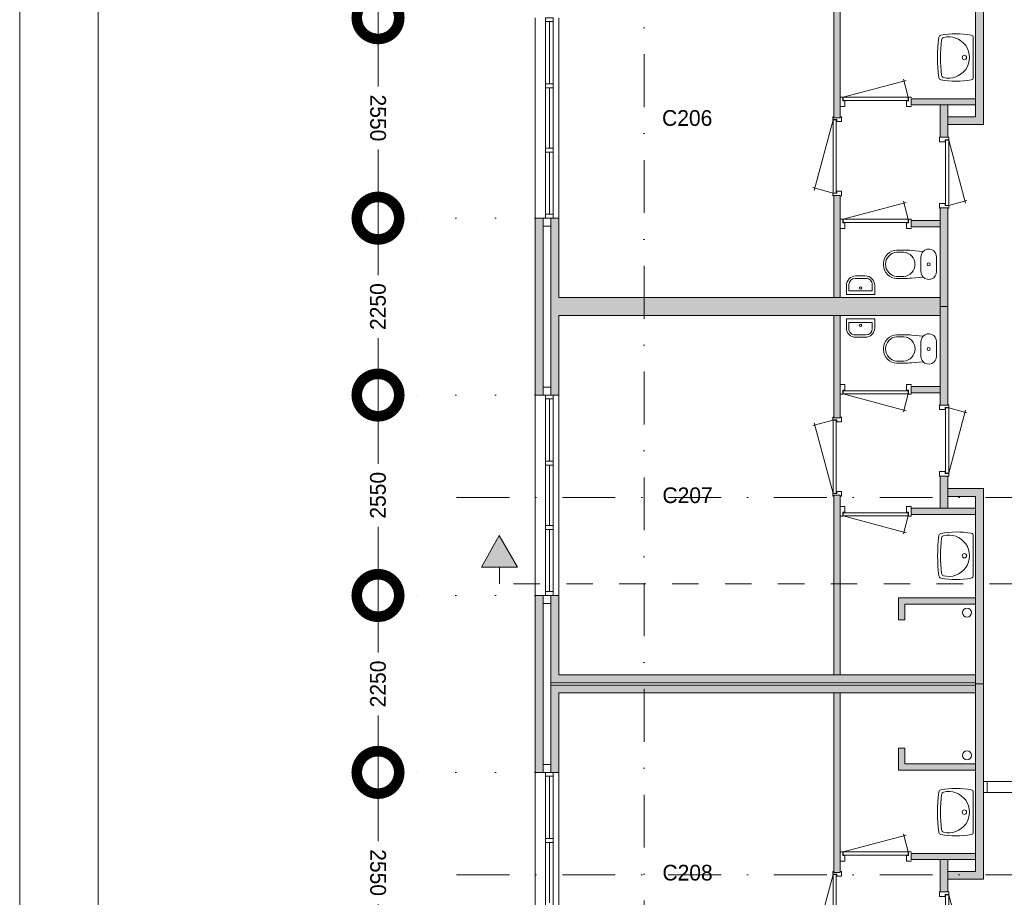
# Model space of a CAD drawing. Header units: millimetres. Extents: x -8493 to 75607, y -19302 to 56340.
# Tile 19 of 40: x -8493 to 4031, y 31609 to 42773. Entities that reach past the tile are written whole.
import ezdxf
from ezdxf.enums import TextEntityAlignment as Align

# ---------------------------------------------------------------- set-up
doc = ezdxf.new("R2010")
doc.units = ezdxf.units.MM
doc.header["$PDMODE"] = 3
doc.header["$PDSIZE"] = 1
for name, pattern in [('DGN1', [504.6, 0, -504.6]), ('DGN2', [672.8, 336.4, -336.4]), ('DGN4', [1345.6, 672.8, -336.4, 0, -336.4])]:
    doc.linetypes.add(name, pattern=pattern)
for name, color, linetype in [('1', 7, 'Continuous'), ('12', 7, 'Continuous'), ('16', 7, 'Continuous'), ('17', 7, 'Continuous'), ('30', 7, 'Continuous'), ('31', 7, 'Continuous'), ('32', 7, 'Continuous'), ('33', 7, 'Continuous'), ('40', 7, 'Continuous'), ('48', 7, 'Continuous'), ('56', 7, 'Continuous'), ('58', 7, 'Continuous'), ('62', 7, 'Continuous')]:
    doc.layers.add(name, color=color, linetype=linetype)
doc.styles.add('dgn003', font='dgn003.shx')
doc.styles.get("Standard").update_dxf_attribs({"font": 'arial.ttf'})
doc.dimstyles.get("Standard").update_dxf_attribs({"dimtxt": 0.18, "dimasz": 0.18, "dimexe": 0.18, "dimexo": 0.0625, "dimgap": 0.09, "dimtad": 0, "dimtih": 1, "dimtoh": 1, "dimdec": 4, "dimzin": 0, "dimdsep": 46, "dimtxsty": 'Standard', "dimcen": 0.09, "dimadec": 0, "dimazin": 0, "dimtfac": 1, "dimtdec": 4, "dimtofl": 0, "dimtmove": 0, "dimatfit": 3, "dimfxl": 1, "dimtolj": 1, "dimtzin": 0, "dimarcsym": 0})

# ---------------------------------------------------------------- blocks, each defined once
blk = doc.blocks.new('830R10166')
at = {"layer": '33', "color": 1, "linetype": 'Continuous', "lineweight": 0}
for p, q in [((108, 868), (322.82, 66.28)), ((108, 38), (336.87, 99.32))]:
    blk.add_line(p, q, dxfattribs=at)
at = {"layer": '33', "color": 92, "linetype": 'Continuous', "lineweight": 13, "true_color": 0x00e100, "flags": 128}
for points in [[(100, 906), (111, 906), (111, 871), (61, 871), (61, 846), (-11, 846), (-11, 906), (0, 906)], [(100, 0), (111, 0), (111, 35), (61, 35), (61, 60), (-11, 60), (-11, 0), (0, 0)]]:
    blk.add_lwpolyline(points, dxfattribs=at)
at = {"layer": '33', "color": 2, "linetype": 'Continuous', "lineweight": 13, "true_color": 0xf0f000, "flags": 128}
blk.add_lwpolyline([(108, 868), (108, 38), (68, 38), (68, 868), (108, 868)], dxfattribs=at)
blk = doc.blocks.new('930L0956')
at = {"layer": '33', "color": 1, "linetype": 'Continuous', "lineweight": 0}
for p, q in [((-98, -38), (-338.7, -936.31)), ((-98, -968), (-353.44, -899.56))]:
    blk.add_line(p, q, dxfattribs=at)
at = {"layer": '33', "color": 92, "linetype": 'Continuous', "lineweight": 13, "true_color": 0x00e100, "flags": 128}
for points in [[(-90, 0), (-101, 0), (-101, -35), (-51, -35), (-51, -60), (11, -60), (11, 0), (0, 0)], [(-90, -1006), (-101, -1006), (-101, -971), (-51, -971), (-51, -946), (11, -946), (11, -1006), (0, -1006)]]:
    blk.add_lwpolyline(points, dxfattribs=at)
at = {"layer": '33', "color": 2, "linetype": 'Continuous', "lineweight": 13, "true_color": 0xf0f000, "flags": 128}
blk.add_lwpolyline([(-98, -968), (-98, -38), (-58, -38), (-58, -968), (-98, -968)], dxfattribs=at)
blk = doc.blocks.new('WT0155')
at = {"layer": '40', "color": 7, "linetype": 'Continuous', "lineweight": 0}
blk.add_line((-20, 253), (-20, -253), dxfattribs=at)
blk.add_circle((-133, 0), 28.1, dxfattribs=at)
for centre, radius, start, end in [((1669, 0), 2144, 173.1425, 186.8575), ((-426, 252), 33, 100.3455, 173.1425), ((-236, -766), 1068, 79.7983, 100.5514), ((-392, 222), 33, 105.1333, 173.9582), ((-332, 0), 263, 254.8667, 105.1333), ((-53, 253), 33, 0, 79.9973), ((1707, 0), 2144, 173.9582, 186.0418), ((-392, -222), 33, 186.0418, 254.8667), ((-426, -252), 33, 186.8575, 259.6545), ((-236, 766), 1068, 259.4486, 280.2017), ((-53, -253), 33, 280.0027, 0)]:
    blk.add_arc(centre, radius, start, end, dxfattribs=at)
blk = doc.blocks.new('830R10168')
at = {"layer": '33', "color": 1, "linetype": 'Continuous', "lineweight": 0}
for p, q in [((-868, 108), (-66.28, 322.82)), ((-38, 108), (-99.32, 336.87))]:
    blk.add_line(p, q, dxfattribs=at)
at = {"layer": '33', "color": 92, "linetype": 'Continuous', "lineweight": 13, "true_color": 0x00e100, "flags": 128}
for points in [[(-906, 100), (-906, 111), (-871, 111), (-871, 61), (-846, 61), (-846, -11), (-906, -11), (-906, 0)], [(0, 100), (0, 111), (-35, 111), (-35, 61), (-60, 61), (-60, -11), (0, -11), (0, 0)]]:
    blk.add_lwpolyline(points, dxfattribs=at)
at = {"layer": '33', "color": 2, "linetype": 'Continuous', "lineweight": 13, "true_color": 0xf0f000, "flags": 128}
blk.add_lwpolyline([(-868, 108), (-38, 108), (-38, 68), (-868, 68), (-868, 108)], dxfattribs=at)
blk = doc.blocks.new('830R10169')
at = {"layer": '33', "color": 1, "linetype": 'Continuous', "lineweight": 0}
for p, q in [((108, -38), (336.87, -99.32)), ((108, -868), (322.82, -66.28))]:
    blk.add_line(p, q, dxfattribs=at)
at = {"layer": '33', "color": 92, "linetype": 'Continuous', "lineweight": 13, "true_color": 0x00e100, "flags": 128}
for points in [[(100, 0), (111, 0), (111, -35), (61, -35), (61, -60), (-11, -60), (-11, 0), (0, 0)], [(100, -906), (111, -906), (111, -871), (61, -871), (61, -846), (-11, -846), (-11, -906), (0, -906)]]:
    blk.add_lwpolyline(points, dxfattribs=at)
at = {"layer": '33', "color": 2, "linetype": 'Continuous', "lineweight": 13, "true_color": 0xf0f000, "flags": 128}
blk.add_lwpolyline([(108, -868), (108, -38), (68, -38), (68, -868), (108, -868)], dxfattribs=at)
blk = doc.blocks.new('CLOS0256')
at = {"layer": '40', "color": 7, "linetype": 'Continuous', "lineweight": 0}
for p, q in [((-528, 155), (-436, 155)), ((-670, -1), (-670, 1)), ((-220, -92), (-220, 92)), ((-528, -155), (-436, -155))]:
    blk.add_line(p, q, dxfattribs=at)
at = {"layer": '40', "color": 7, "linetype": 'Continuous', "lineweight": 0, "flags": 128}
for points in [[(-338, -176), (-192, -162), (-192, -162, 0.674333), (-20, -92), (-20, -92), (-20, 92), (-20, 92, 0.674333), (-192, 162), (-192, 162), (-338, 176), (-338, 176, 0.023285), (-431, 180), (-431, 180), (-525, 180), (-525, 180, 0.414214), (-695, 10), (-695, 10), (-695, -10), (-695, -10, 0.414214), (-525, -180), (-525, -180), (-431, -180), (-431, -180, 0.023285), (-338, -176)], [(-220, 92, -0.194504), (-192, 162)], [(-192, -162, -0.194504), (-220, -92)]]:
    blk.add_lwpolyline(points, format="xyb", dxfattribs=at)
at = {"layer": '40', "color": 7, "linetype": 'Continuous', "lineweight": 0}
blk.add_circle((-120, 0), 20, dxfattribs=at)
for centre, start, end in [((-514, 0), 94.9259, 265.0741), ((-450, 0), 274.9263, 85.0736)]:
    blk.add_arc(centre, 156, start, end, dxfattribs=at)
blk = doc.blocks.new('FT0156')
at = {"layer": '40', "color": 7, "linetype": 'Continuous', "lineweight": 0}
for p, q in [((180, -20), (-180, -20)), ((149, -65), (-149, -65)), ((-149, -65), (-149, -144)), ((180, -135), (180, -20))]:
    blk.add_line(p, q, dxfattribs=at)
at = {"layer": '40', "color": 7, "linetype": 'Continuous', "lineweight": 0, "flags": 128}
for points in [[(-180, -20), (-180, -135)], [(149, -144), (149, -65)], [(-69, -224), (69, -224)], [(-60, -255), (60, -255)]]:
    blk.add_lwpolyline(points, dxfattribs=at)
for points in [[(-60, -255, -0.414214), (-180, -135)], [(-69, -224, -0.414214), (-149, -144)]]:
    blk.add_lwpolyline(points, format="xyb", dxfattribs=at)
at = {"layer": '40', "color": 7, "linetype": 'Continuous', "lineweight": 0}
blk.add_circle((-1, -101), 15.1, dxfattribs=at)
for centre, radius in [((60, -135), 120), ((69, -144), 80)]:
    blk.add_arc(centre, radius, 270, 0, dxfattribs=at)
blk = doc.blocks.new('830R10170')
at = {"layer": '33', "color": 1, "linetype": 'Continuous', "lineweight": 0}
for p, q in [((-868, -108), (-66.28, -322.82)), ((-38, -108), (-99.32, -336.87))]:
    blk.add_line(p, q, dxfattribs=at)
at = {"layer": '33', "color": 92, "linetype": 'Continuous', "lineweight": 13, "true_color": 0x00e100, "flags": 128}
for points in [[(-906, -100), (-906, -111), (-871, -111), (-871, -61), (-846, -61), (-846, 11), (-906, 11), (-906, 0)], [(0, -100), (0, -111), (-35, -111), (-35, -61), (-60, -61), (-60, 11), (0, 11), (0, 0)]]:
    blk.add_lwpolyline(points, dxfattribs=at)
at = {"layer": '33', "color": 2, "linetype": 'Continuous', "lineweight": 13, "true_color": 0xf0f000, "flags": 128}
blk.add_lwpolyline([(-868, -108), (-38, -108), (-38, -68), (-868, -68), (-868, -108)], dxfattribs=at)
blk = doc.blocks.new('930L0957')
at = {"layer": '33', "color": 1, "linetype": 'Continuous', "lineweight": 0}
for p, q in [((-98, 968), (-353.44, 899.56)), ((-98, 38), (-338.7, 936.31))]:
    blk.add_line(p, q, dxfattribs=at)
at = {"layer": '33', "color": 92, "linetype": 'Continuous', "lineweight": 13, "true_color": 0x00e100, "flags": 128}
for points in [[(-90, 1006), (-101, 1006), (-101, 971), (-51, 971), (-51, 946), (11, 946), (11, 1006), (0, 1006)], [(-90, 0), (-101, 0), (-101, 35), (-51, 35), (-51, 60), (11, 60), (11, 0), (0, 0)]]:
    blk.add_lwpolyline(points, dxfattribs=at)
at = {"layer": '33', "color": 2, "linetype": 'Continuous', "lineweight": 13, "true_color": 0xf0f000, "flags": 128}
blk.add_lwpolyline([(-98, 968), (-98, 38), (-58, 38), (-58, 968), (-98, 968)], dxfattribs=at)
blk = doc.blocks.new('WT0156')
at = {"layer": '40', "color": 7, "linetype": 'Continuous', "lineweight": 0}
blk.add_line((-20, -253), (-20, 253), dxfattribs=at)
at = {"layer": '40', "color": 7, "linetype": 'Continuous', "lineweight": 0, "flags": 128}
for points in [[(-459, -256, -0.059915), (-459, 256)], [(-459, 256, -0.328769), (-432, 284)], [(-432, 284, -0.090801), (-47, 286)], [(-425, 226, -0.309671), (-401, 254)], [(-401, 254, -1.30637), (-401, -254)], [(-47, 286, -0.363957), (-20, 253)], [(-425, -226, -0.052773), (-425, 226)], [(-401, -254, -0.309671), (-425, -226)], [(-432, -284, -0.328769), (-459, -256)], [(-47, -286, -0.090801), (-432, -284)], [(-20, -253, -0.363957), (-47, -286)]]:
    blk.add_lwpolyline(points, format="xyb", dxfattribs=at)
at = {"layer": '40', "color": 7, "linetype": 'Continuous', "lineweight": 0}
blk.add_circle((-133, 0), 28.1, dxfattribs=at)
blk = doc.blocks.new('830R10171')
at = {"layer": '33', "color": 1, "linetype": 'Continuous', "lineweight": 0}
for p, q in [((-868, -108), (-66.28, -322.82)), ((-38, -108), (-99.32, -336.87))]:
    blk.add_line(p, q, dxfattribs=at)
at = {"layer": '33', "color": 92, "linetype": 'Continuous', "lineweight": 13, "true_color": 0x00e100, "flags": 128}
for points in [[(-906, -100), (-906, -111), (-871, -111), (-871, -61), (-846, -61), (-846, 11), (-906, 11), (-906, 0)], [(0, -100), (0, -111), (-35, -111), (-35, -61), (-60, -61), (-60, 11), (0, 11), (0, 0)]]:
    blk.add_lwpolyline(points, dxfattribs=at)
at = {"layer": '33', "color": 2, "linetype": 'Continuous', "lineweight": 13, "true_color": 0xf0f000, "flags": 128}
blk.add_lwpolyline([(-868, -108), (-38, -108), (-38, -68), (-868, -68), (-868, -108)], dxfattribs=at)
blk = doc.blocks.new('830R10172')
at = {"layer": '33', "color": 1, "linetype": 'Continuous', "lineweight": 0}
for p, q in [((108, 868), (322.82, 66.28)), ((108, 38), (336.87, 99.32))]:
    blk.add_line(p, q, dxfattribs=at)
at = {"layer": '33', "color": 92, "linetype": 'Continuous', "lineweight": 13, "true_color": 0x00e100, "flags": 128}
for points in [[(100, 906), (111, 906), (111, 871), (61, 871), (61, 846), (-11, 846), (-11, 906), (0, 906)], [(100, 0), (111, 0), (111, 35), (61, 35), (61, 60), (-11, 60), (-11, 0), (0, 0)]]:
    blk.add_lwpolyline(points, dxfattribs=at)
at = {"layer": '33', "color": 2, "linetype": 'Continuous', "lineweight": 13, "true_color": 0xf0f000, "flags": 128}
blk.add_lwpolyline([(108, 868), (108, 38), (68, 38), (68, 868), (108, 868)], dxfattribs=at)
blk = doc.blocks.new('CLOS0257')
at = {"layer": '40', "color": 7, "linetype": 'Continuous', "lineweight": 0}
for p, q in [((-528, 155), (-436, 155)), ((-670, 1), (-670, -1)), ((-220, 92), (-220, -93)), ((-528, -155), (-436, -155))]:
    blk.add_line(p, q, dxfattribs=at)
at = {"layer": '40', "color": 7, "linetype": 'Continuous', "lineweight": 0, "flags": 128}
for points in [[(-338, 176), (-192, 162), (-192, 162, -0.674333), (-20, 92), (-20, 92), (-20, -93), (-20, -93, -0.674333), (-192, -162), (-192, -162), (-338, -176), (-338, -176, -0.023285), (-431, -180), (-431, -180), (-525, -180), (-525, -180, -0.414214), (-695, -10), (-695, -10), (-695, 10), (-695, 10, -0.414214), (-525, 180), (-525, 180), (-431, 180), (-431, 180, -0.023285), (-338, 176)], [(-528, -155, -0.917521), (-528, 155)], [(-437, 155, -0.917514), (-437, -155)]]:
    blk.add_lwpolyline(points, format="xyb", dxfattribs=at)
at = {"layer": '40', "color": 7, "linetype": 'Continuous', "lineweight": 0}
blk.add_circle((-120, 0), 20, dxfattribs=at)
for centre, start, end in [((-120, 92), 135.9727, 180), ((-120, -93), 180, 224.0273)]:
    blk.add_arc(centre, 100, start, end, dxfattribs=at)
blk = doc.blocks.new('FT0157')
at = {"layer": '40', "color": 7, "linetype": 'Continuous', "lineweight": 0}
for p, q in [((-149, 65), (-149, 144)), ((180, 135), (180, 20)), ((180, 20), (-180, 20)), ((149, 65), (-149, 65))]:
    blk.add_line(p, q, dxfattribs=at)
at = {"layer": '40', "color": 7, "linetype": 'Continuous', "lineweight": 0, "flags": 128}
for points in [[(-60, 255), (60, 255)], [(-180, 20), (-180, 135)], [(-69, 224), (69, 224)], [(149, 144), (149, 65)]]:
    blk.add_lwpolyline(points, dxfattribs=at)
for points in [[(60, 255, -0.414214), (180, 135)], [(69, 224, -0.414214), (149, 144)]]:
    blk.add_lwpolyline(points, format="xyb", dxfattribs=at)
at = {"layer": '40', "color": 7, "linetype": 'Continuous', "lineweight": 0}
blk.add_circle((-1, 101), 15.1, dxfattribs=at)
for centre, radius in [((-60, 135), 120), ((-69, 144), 80)]:
    blk.add_arc(centre, radius, 90, 180, dxfattribs=at)
blk = doc.blocks.new('830R10173')
at = {"layer": '33', "color": 1, "linetype": 'Continuous', "lineweight": 0}
for p, q in [((-868, 108), (-66.28, 322.82)), ((-38, 108), (-99.32, 336.87))]:
    blk.add_line(p, q, dxfattribs=at)
at = {"layer": '33', "color": 92, "linetype": 'Continuous', "lineweight": 13, "true_color": 0x00e100, "flags": 128}
for points in [[(-906, 100), (-906, 111), (-871, 111), (-871, 61), (-846, 61), (-846, -11), (-906, -11), (-906, 0)], [(0, 100), (0, 111), (-35, 111), (-35, 61), (-60, 61), (-60, -11), (0, -11), (0, 0)]]:
    blk.add_lwpolyline(points, dxfattribs=at)
at = {"layer": '33', "color": 2, "linetype": 'Continuous', "lineweight": 13, "true_color": 0xf0f000, "flags": 128}
blk.add_lwpolyline([(-868, 108), (-38, 108), (-38, 68), (-868, 68), (-868, 108)], dxfattribs=at)
blk = doc.blocks.new('930L0958')
at = {"layer": '33', "color": 1, "linetype": 'Continuous', "lineweight": 0}
for p, q in [((-98, -38), (-338.7, -936.31)), ((-98, -968), (-353.44, -899.56))]:
    blk.add_line(p, q, dxfattribs=at)
at = {"layer": '33', "color": 92, "linetype": 'Continuous', "lineweight": 13, "true_color": 0x00e100, "flags": 128}
for points in [[(-90, 0), (-101, 0), (-101, -35), (-51, -35), (-51, -60), (11, -60), (11, 0), (0, 0)], [(-90, -1006), (-101, -1006), (-101, -971), (-51, -971), (-51, -946), (11, -946), (11, -1006), (0, -1006)]]:
    blk.add_lwpolyline(points, dxfattribs=at)
at = {"layer": '33', "color": 2, "linetype": 'Continuous', "lineweight": 13, "true_color": 0xf0f000, "flags": 128}
blk.add_lwpolyline([(-98, -968), (-98, -38), (-58, -38), (-58, -968), (-98, -968)], dxfattribs=at)
blk = doc.blocks.new('WT0157')
at = {"layer": '40', "color": 7, "linetype": 'Continuous', "lineweight": 0}
blk.add_line((-20, 253), (-20, -253), dxfattribs=at)
blk.add_circle((-133, 0), 28.1, dxfattribs=at)
for centre, radius, start, end in [((1669, 0), 2144, 173.1425, 186.8575), ((-426, 252), 33, 100.3455, 173.1425), ((-236, -766), 1068, 79.7983, 100.5514), ((-392, 222), 33, 105.1333, 173.9582), ((-332, 0), 263, 254.8667, 105.1333), ((-53, 253), 33, 0, 79.9973), ((1707, 0), 2144, 173.9582, 186.0418), ((-392, -222), 33, 186.0418, 254.8667), ((-426, -252), 33, 186.8575, 259.6545), ((-236, 766), 1068, 259.4486, 280.2017), ((-53, -253), 33, 280.0027, 0)]:
    blk.add_arc(centre, radius, start, end, dxfattribs=at)
blk = doc.blocks.new('830R10174')
at = {"layer": '33', "color": 1, "linetype": 'Continuous', "lineweight": 0}
for p, q in [((-868, 108), (-66.28, 322.82)), ((-38, 108), (-99.32, 336.87))]:
    blk.add_line(p, q, dxfattribs=at)
at = {"layer": '33', "color": 92, "linetype": 'Continuous', "lineweight": 13, "true_color": 0x00e100, "flags": 128}
for points in [[(-906, 100), (-906, 111), (-871, 111), (-871, 61), (-846, 61), (-846, -11), (-906, -11), (-906, 0)], [(0, 100), (0, 111), (-35, 111), (-35, 61), (-60, 61), (-60, -11), (0, -11), (0, 0)]]:
    blk.add_lwpolyline(points, dxfattribs=at)
at = {"layer": '33', "color": 2, "linetype": 'Continuous', "lineweight": 13, "true_color": 0xf0f000, "flags": 128}
blk.add_lwpolyline([(-868, 108), (-38, 108), (-38, 68), (-868, 68), (-868, 108)], dxfattribs=at)
blk = doc.blocks.new('A1')
at = {"layer": '1', "color": 1, "linetype": 'Continuous', "lineweight": 0}
blk.add_line((0, 59400), (0, 0), dxfattribs=at)
at = {"layer": '1', "color": 52, "linetype": 'Continuous', "lineweight": 0, "true_color": 0xc3c300, "flags": 128}
blk.add_lwpolyline([(1000, 1000), (83100, 1000), (83100, 58400), (1000, 58400), (1000, 1000)], dxfattribs=at)
blk = doc.blocks.new('_DotSmall')
at = {"color": 0, "linetype": 'ByBlock', "const_width": 0.5}
blk.add_lwpolyline([(-0.0625, 0, 1), (0.0625, 0, 1)], format="xyb", close=True, dxfattribs=at)
blk = doc.blocks.new('*D3708')
at = {"layer": '58', "color": 3, "linetype": 'Continuous', "lineweight": 0, "transparency": 16777216}
for p, q in [((-3935.24, 33197.77), (-3935.24, 32322.77)), ((-3935.24, 30647.77), (-3935.24, 31522.77))]:
    blk.add_line(p, q, dxfattribs=at)
at = {"layer": 'Defpoints', "color": 0, "linetype": 'Continuous', "transparency": 16777216}
for p in [(-3935.24, 33197.77), (-1935.24, 33197.77), (-1935.24, 30647.77)]:
    blk.add_point(p, dxfattribs=at)
at = {"layer": '58', "color": 3, "linetype": 'Continuous', "lineweight": 0, "transparency": 16777216, "xscale": 1080, "yscale": 1080, "zscale": 1080}
for p, rotation in [((-3935.24, 33197.77), 90), ((-3935.24, 30647.77), 270)]:
    blk.add_blockref('_DotSmall', p, dxfattribs=dict(at, rotation=rotation))
at = {"layer": '58', "color": 3, "linetype": 'Continuous', "lineweight": 0, "transparency": 16777216, "insert": (-3935.24, 31922.77), "char_height": 200, "attachment_point": 5, "rotation": 270, "style": 'dgn003'}
blk.add_mtext('\\A1;2550', dxfattribs=at)
blk = doc.blocks.new('*D3709')
at = {"layer": '58', "color": 3, "linetype": 'Continuous', "lineweight": 0, "transparency": 16777216}
for p, q in [((-3935.24, 35447.77), (-3935.24, 34722.77)), ((-3935.24, 33197.77), (-3935.24, 33922.77))]:
    blk.add_line(p, q, dxfattribs=at)
at = {"layer": 'Defpoints', "color": 0, "linetype": 'Continuous', "transparency": 16777216}
for p in [(-1935.24, 35447.77), (-3935.24, 33197.77), (-1935.24, 33197.77)]:
    blk.add_point(p, dxfattribs=at)
at = {"layer": '58', "color": 3, "linetype": 'Continuous', "lineweight": 0, "transparency": 16777216, "xscale": 1080, "yscale": 1080, "zscale": 1080}
for p, rotation in [((-3935.24, 35447.77), 90), ((-3935.24, 33197.77), 270)]:
    blk.add_blockref('_DotSmall', p, dxfattribs=dict(at, rotation=rotation))
at = {"layer": '58', "color": 3, "linetype": 'Continuous', "lineweight": 0, "transparency": 16777216, "insert": (-3935.24, 34322.77), "char_height": 200, "attachment_point": 5, "rotation": 90, "style": 'dgn003'}
blk.add_mtext('\\A1;2250', dxfattribs=at)
blk = doc.blocks.new('*D3710')
at = {"layer": '58', "color": 3, "linetype": 'Continuous', "lineweight": 0, "transparency": 16777216}
for p, q in [((-3935.24, 37997.77), (-3935.24, 37122.77)), ((-3935.24, 35447.77), (-3935.24, 36322.77))]:
    blk.add_line(p, q, dxfattribs=at)
at = {"layer": 'Defpoints', "color": 0, "linetype": 'Continuous', "transparency": 16777216}
for p in [(-1935.24, 37997.77), (-3935.24, 35447.77), (-1935.24, 35447.77)]:
    blk.add_point(p, dxfattribs=at)
at = {"layer": '58', "color": 3, "linetype": 'Continuous', "lineweight": 0, "transparency": 16777216, "xscale": 1080, "yscale": 1080, "zscale": 1080}
for p, rotation in [((-3935.24, 37997.77), 90), ((-3935.24, 35447.77), 270)]:
    blk.add_blockref('_DotSmall', p, dxfattribs=dict(at, rotation=rotation))
at = {"layer": '58', "color": 3, "linetype": 'Continuous', "lineweight": 0, "transparency": 16777216, "insert": (-3935.24, 36722.77), "char_height": 200, "attachment_point": 5, "rotation": 90, "style": 'dgn003'}
blk.add_mtext('\\A1;2550', dxfattribs=at)
blk = doc.blocks.new('*D3711')
at = {"layer": '58', "color": 3, "linetype": 'Continuous', "lineweight": 0, "transparency": 16777216}
for p, q in [((-3935.24, 40247.77), (-3935.24, 39522.77)), ((-3935.24, 37997.77), (-3935.24, 38722.77))]:
    blk.add_line(p, q, dxfattribs=at)
at = {"layer": 'Defpoints', "color": 0, "linetype": 'Continuous', "transparency": 16777216}
for p in [(-1935.24, 40247.77), (-3935.24, 37997.77), (-1935.24, 37997.77)]:
    blk.add_point(p, dxfattribs=at)
at = {"layer": '58', "color": 3, "linetype": 'Continuous', "lineweight": 0, "transparency": 16777216, "xscale": 1080, "yscale": 1080, "zscale": 1080}
for p, rotation in [((-3935.24, 40247.77), 90), ((-3935.24, 37997.77), 270)]:
    blk.add_blockref('_DotSmall', p, dxfattribs=dict(at, rotation=rotation))
at = {"layer": '58', "color": 3, "linetype": 'Continuous', "lineweight": 0, "transparency": 16777216, "insert": (-3935.24, 39122.77), "char_height": 200, "attachment_point": 5, "rotation": 90, "style": 'dgn003'}
blk.add_mtext('\\A1;2250', dxfattribs=at)
blk = doc.blocks.new('*D3712')
at = {"layer": '58', "color": 3, "linetype": 'Continuous', "lineweight": 0, "transparency": 16777216}
for p, q in [((-3935.24, 42797.77), (-3935.24, 41922.77)), ((-3935.24, 40247.77), (-3935.24, 41122.77))]:
    blk.add_line(p, q, dxfattribs=at)
at = {"layer": 'Defpoints', "color": 0, "linetype": 'Continuous', "transparency": 16777216}
for p in [(-3935.24, 42797.77), (-1935.24, 42797.77), (-1935.24, 40247.77)]:
    blk.add_point(p, dxfattribs=at)
at = {"layer": '58', "color": 3, "linetype": 'Continuous', "lineweight": 0, "transparency": 16777216, "xscale": 1080, "yscale": 1080, "zscale": 1080}
for p, rotation in [((-3935.24, 42797.77), 90), ((-3935.24, 40247.77), 270)]:
    blk.add_blockref('_DotSmall', p, dxfattribs=dict(at, rotation=rotation))
at = {"layer": '58', "color": 3, "linetype": 'Continuous', "lineweight": 0, "transparency": 16777216, "insert": (-3935.24, 41522.77), "char_height": 200, "attachment_point": 5, "rotation": 270, "style": 'dgn003'}
blk.add_mtext('\\A1;2550', dxfattribs=at)
blk = doc.blocks.new('*D3713')
at = {"layer": '58', "color": 3, "linetype": 'Continuous', "lineweight": 0, "transparency": 16777216}
for p, q in [((-3935.24, 45047.77), (-3935.24, 44322.77)), ((-3935.24, 42797.77), (-3935.24, 43522.77))]:
    blk.add_line(p, q, dxfattribs=at)
at = {"layer": 'Defpoints', "color": 0, "linetype": 'Continuous', "transparency": 16777216}
for p in [(-1935.24, 45047.77), (-3935.24, 42797.77), (-1935.24, 42797.77)]:
    blk.add_point(p, dxfattribs=at)
at = {"layer": '58', "color": 3, "linetype": 'Continuous', "lineweight": 0, "transparency": 16777216, "xscale": 1080, "yscale": 1080, "zscale": 1080}
for p, rotation in [((-3935.24, 45047.77), 90), ((-3935.24, 42797.77), 270)]:
    blk.add_blockref('_DotSmall', p, dxfattribs=dict(at, rotation=rotation))
at = {"layer": '58', "color": 3, "linetype": 'Continuous', "lineweight": 0, "transparency": 16777216, "insert": (-3935.24, 43922.77), "char_height": 200, "attachment_point": 5, "rotation": 90, "style": 'dgn003'}
blk.add_mtext('\\A1;2250', dxfattribs=at)

msp = doc.modelspace()

# ---------------------------------------------------------------- hatches: boundary and pattern name
at = {"layer": '12'}
msp.add_hatch(color=3, dxfattribs=at).paths.add_polyline_path([(-2393.15, 36209.22), (-2161.17, 35807.44), (-2619.61, 35807.44)])
at = {"layer": '62'}
for color, points in [(7, [(3764.76, 43922.77), (3664.76, 43922.77), (3664.76, 41537.77), (3314.76, 41537.77), (3314.76, 41437.77), (3764.76, 41437.77)]), (9, [(1944.76, 43807.77), (1944.76, 41522.77), (1864.76, 41522.77), (1864.76, 43807.77)]), (9, [(2844.76, 41767.77), (2844.76, 41687.77), (3664.76, 41687.77), (3664.76, 41767.77)]), (7, [(3214.76, 41687.77), (3214.76, 41277.77), (3314.76, 41277.77), (3314.76, 41687.77)]), (9, [(1944.76, 40537.77), (1944.76, 39237.77), (1864.76, 39237.77), (1864.76, 40537.77)]), (7, [(3214.76, 40377.77), (3214.76, 39122.77), (3314.76, 39122.77), (3314.76, 40377.77)]), (7, [(-1835.24, 40247.77), (-1835.24, 37997.77), (-1935.24, 37997.77), (-1935.24, 40247.77)]), (9, [(-1735.24, 40247.77), (-1635.24, 40247.77), (-1635.24, 39237.77), (3214.76, 39237.77), (3214.76, 39007.77), (-1635.24, 39007.77), (-1635.24, 37997.77), (-1735.24, 37997.77)]), (9, [(2844.76, 40217.77), (2844.76, 40137.77), (3214.76, 40137.77), (3214.76, 40217.77)]), (7, [(3214.76, 37867.77), (3214.76, 39122.77), (3314.76, 39122.77), (3314.76, 37867.77)]), (9, [(1944.76, 37707.77), (1944.76, 39007.77), (1864.76, 39007.77), (1864.76, 37707.77)]), (9, [(2844.76, 38027.77), (2844.76, 38107.77), (3214.76, 38107.77), (3214.76, 38027.77)]), (7, [(3214.76, 36557.77), (3214.76, 36967.77), (3314.76, 36967.77), (3314.76, 36557.77)]), (9, [(1944.76, 34437.77), (1944.76, 36722.77), (1864.76, 36722.77), (1864.76, 34437.77)]), (7, [(3764.76, 34322.77), (3664.76, 34322.77), (3664.76, 36707.77), (3314.76, 36707.77), (3314.76, 36807.77), (3764.76, 36807.77)]), (9, [(2844.76, 36477.77), (2844.76, 36557.77), (3664.76, 36557.77), (3664.76, 36477.77)]), (7, [(-1835.24, 35447.77), (-1835.24, 33197.77), (-1935.24, 33197.77), (-1935.24, 35447.77)]), (9, [(-1735.24, 35447.77), (-1635.24, 35447.77), (-1635.24, 34437.77), (3664.76, 34437.77), (3664.76, 34337.77), (-1735.24, 34337.77)]), (9, [(2764.76, 35137.77), (2684.76, 35137.77), (2684.76, 35417.77), (3664.76, 35417.77), (3664.76, 35337.77), (2764.76, 35337.77)]), (7, [(3764.76, 34322.77), (3664.76, 34322.77), (3664.76, 31937.77), (3314.76, 31937.77), (3314.76, 31837.77), (3764.76, 31837.77)]), (9, [(-1735.24, 33197.77), (-1635.24, 33197.77), (-1635.24, 34207.77), (3664.76, 34207.77), (3664.76, 34307.77), (-1735.24, 34307.77)]), (9, [(1944.76, 34207.77), (1944.76, 31922.77), (1864.76, 31922.77), (1864.76, 34207.77)]), (9, [(2764.76, 33507.77), (2684.76, 33507.77), (2684.76, 33227.77), (3664.76, 33227.77), (3664.76, 33307.77), (2764.76, 33307.77)]), (9, [(2844.76, 32167.77), (2844.76, 32087.77), (3664.76, 32087.77), (3664.76, 32167.77)]), (7, [(3214.76, 32087.77), (3214.76, 31677.77), (3314.76, 31677.77), (3314.76, 32087.77)])]:
    msp.add_hatch(color=color, dxfattribs=at).paths.add_polyline_path(points)

# ---------------------------------------------------------------- linework, layer by layer
at = {"layer": '12', "color": 3, "linetype": 'Continuous', "lineweight": 0}
msp.add_line((-2390.39, 35807.44), (-2390.39, 35596.2), dxfattribs=at)
at = {"layer": '12', "color": 3, "linetype": 'Continuous', "lineweight": 0, "flags": 128}
msp.add_lwpolyline([(-2393.15, 36209.22), (-2161.17, 35807.44), (-2619.61, 35807.44), (-2393.15, 36209.22)], dxfattribs=at)
at = {"layer": '16', "color": 92, "linetype": 'Continuous', "lineweight": 0, "true_color": 0x00e100, "flags": 128}
for points in [[(3764.76, 43922.77), (3764.76, 41437.77), (3314.76, 41437.77), (3314.76, 41537.77), (3664.76, 41537.77), (3664.76, 43922.77), (3764.76, 43922.77)], [(1944.76, 41522.77), (1944.76, 43807.77), (1864.76, 43807.77), (1864.76, 41522.77), (1944.76, 41522.77)], [(3664.76, 41767.77), (3664.76, 41687.77), (2844.76, 41687.77), (2844.76, 41767.77), (3664.76, 41767.77)], [(3314.76, 41687.77), (3314.76, 41277.77), (3214.76, 41277.77), (3214.76, 41687.77), (3314.76, 41687.77)], [(1944.76, 39237.77), (1944.76, 40537.77), (1864.76, 40537.77), (1864.76, 39237.77), (1944.76, 39237.77)], [(3314.76, 40377.77), (3314.76, 39122.77), (3214.76, 39122.77), (3214.76, 40377.77), (3314.76, 40377.77)], [(-1635.24, 39007.77), (-1635.24, 37997.77), (-1935.24, 37997.77), (-1935.24, 40247.77), (-1635.24, 40247.77), (-1635.24, 39237.77)], [(3214.76, 40217.77), (3214.76, 40137.77), (2844.76, 40137.77), (2844.76, 40217.77), (3214.76, 40217.77)], [(-1735.24, 39137.77), (-1735.24, 38097.77), (-1835.24, 38097.77), (-1835.24, 40147.77), (-1735.24, 40147.77), (-1735.24, 39137.77)], [(3314.76, 37867.77), (3314.76, 39122.77), (3214.76, 39122.77), (3214.76, 37867.77), (3314.76, 37867.77)], [(1944.76, 39007.77), (1944.76, 37707.77), (1864.76, 37707.77), (1864.76, 39007.77), (1944.76, 39007.77)], [(3214.76, 38027.77), (3214.76, 38107.77), (2844.76, 38107.77), (2844.76, 38027.77), (3214.76, 38027.77)], [(3314.76, 36557.77), (3314.76, 36967.77), (3214.76, 36967.77), (3214.76, 36557.77), (3314.76, 36557.77)], [(1944.76, 36722.77), (1944.76, 34437.77), (1864.76, 34437.77), (1864.76, 36722.77), (1944.76, 36722.77)], [(3764.76, 34322.77), (3764.76, 36807.77), (3314.76, 36807.77), (3314.76, 36707.77), (3664.76, 36707.77), (3664.76, 34322.77), (3764.76, 34322.77)], [(3664.76, 36477.77), (3664.76, 36557.77), (2844.76, 36557.77), (2844.76, 36477.77), (3664.76, 36477.77)], [(-1635.24, 34207.77), (-1635.24, 33197.77), (-1935.24, 33197.77), (-1935.24, 35447.77), (-1635.24, 35447.77), (-1635.24, 34437.77)], [(-1735.24, 34337.77), (-1735.24, 33297.77), (-1835.24, 33297.77), (-1835.24, 35347.77), (-1735.24, 35347.77), (-1735.24, 34337.77)], [(-1735.24, 34307.77), (-1735.24, 33297.77), (-1835.24, 33297.77), (-1835.24, 35347.77), (-1735.24, 35347.77), (-1735.24, 34337.77)], [(3664.76, 35337.77), (2764.76, 35337.77), (2764.76, 35137.77), (2684.76, 35137.77), (2684.76, 35417.77), (3664.76, 35417.77), (3664.76, 35337.77)], [(3764.76, 34322.77), (3764.76, 31837.77), (3314.76, 31837.77), (3314.76, 31937.77), (3664.76, 31937.77), (3664.76, 34322.77), (3764.76, 34322.77)], [(1944.76, 31922.77), (1944.76, 34207.77), (1864.76, 34207.77), (1864.76, 31922.77), (1944.76, 31922.77)], [(3664.76, 33307.77), (2764.76, 33307.77), (2764.76, 33507.77), (2684.76, 33507.77), (2684.76, 33227.77), (3664.76, 33227.77), (3664.76, 33307.77)], [(3664.76, 32167.77), (3664.76, 32087.77), (2844.76, 32087.77), (2844.76, 32167.77), (3664.76, 32167.77)], [(3314.76, 32087.77), (3314.76, 31677.77), (3214.76, 31677.77), (3214.76, 32087.77), (3314.76, 32087.77)]]:
    msp.add_lwpolyline(points, dxfattribs=at)
at = {"layer": '17', "color": 92, "linetype": 'Continuous', "lineweight": 0, "true_color": 0x00e100}
for p, q in [((-1635.24, 39237.77), (3214.76, 39237.77)), ((-1635.24, 39007.77), (3214.76, 39007.77)), ((-1735.24, 34337.77), (3664.76, 34337.77)), ((3664.76, 34437.77), (-1635.24, 34437.77))]:
    msp.add_line(p, q, dxfattribs=at)
at = {"layer": '17', "color": 92, "linetype": 'Continuous', "lineweight": 0, "true_color": 0x00e100, "flags": 128}
msp.add_lwpolyline([(-1635.24, 34207.77), (3664.76, 34207.77), (3664.76, 34307.77), (-1735.24, 34307.77)], dxfattribs=at)
at = {"layer": '30', "color": 3, "linetype": 'Continuous', "lineweight": 0}
for p, q in [((-1935.24, 42797.77), (-1935.24, 40247.77)), ((-1635.24, 42797.77), (-1635.24, 40247.77)), ((-1735.24, 38097.77), (-1835.24, 38097.77)), ((-1935.24, 35447.77), (-1935.24, 37997.77)), ((-1635.24, 35447.77), (-1635.24, 37997.77)), ((-1935.24, 33197.77), (-1935.24, 30647.77)), ((-1735.24, 33297.77), (-1835.24, 33297.77)), ((-1635.24, 33197.77), (-1635.24, 30647.77))]:
    msp.add_line(p, q, dxfattribs=at)
at = {"layer": '31', "color": 3, "linetype": 'Continuous', "lineweight": 0}
for p, q in [((3764.76, 33080.27), (5364.76, 33080.27)), ((3764.76, 32940.27), (5364.76, 32940.27))]:
    msp.add_line(p, q, dxfattribs=at)
at = {"layer": '32', "color": 3, "linetype": 'Continuous', "lineweight": 0}
for p, q in [((-1805.24, 40297.77), (-1805.24, 42747.77)), ((-1805.24, 42747.77), (-1705.24, 42747.77)), ((-1755.24, 42747.77), (-1755.24, 41956.1)), ((-1705.24, 42747.77), (-1705.24, 40247.77)), ((-1755.24, 41906.1), (-1755.24, 41139.43)), ((-1755.24, 41089.43), (-1755.24, 40297.77)), ((-1705.24, 35497.77), (-1705.24, 37997.77)), ((-1805.24, 37947.77), (-1805.24, 35497.77)), ((-1755.24, 37156.11), (-1755.24, 37947.77)), ((-1755.24, 36339.44), (-1755.24, 37106.11)), ((-1755.24, 35497.77), (-1755.24, 36289.44)), ((-1805.24, 35497.77), (-1705.24, 35497.77)), ((-1805.24, 30697.77), (-1805.24, 33147.77)), ((-1805.24, 33147.77), (-1705.24, 33147.77)), ((-1755.24, 33147.77), (-1755.24, 32356.1)), ((-1705.24, 33147.77), (-1705.24, 30647.77)), ((-1755.24, 32306.1), (-1755.24, 31539.43))]:
    msp.add_line(p, q, dxfattribs=at)
at = {"layer": '32', "color": 3, "linetype": 'Continuous', "lineweight": 0, "flags": 128}
for points in [[(-1705.24, 42797.77), (-1705.24, 42747.77), (-1805.24, 42747.77), (-1805.24, 42797.77), (-1705.24, 42797.77)], [(-1705.24, 41956.1), (-1705.24, 41906.1), (-1805.24, 41906.1), (-1805.24, 41956.1), (-1705.24, 41956.1)], [(-1705.24, 41139.43), (-1705.24, 41089.43), (-1805.24, 41089.43), (-1805.24, 41139.43), (-1705.24, 41139.43)], [(-1705.24, 40297.77), (-1705.24, 40247.77), (-1805.24, 40247.77), (-1805.24, 40297.77), (-1705.24, 40297.77)], [(-1705.24, 37947.77), (-1705.24, 37997.77), (-1805.24, 37997.77), (-1805.24, 37947.77), (-1705.24, 37947.77)], [(-1705.24, 37106.11), (-1705.24, 37156.11), (-1805.24, 37156.11), (-1805.24, 37106.11), (-1705.24, 37106.11)], [(-1705.24, 36289.44), (-1705.24, 36339.44), (-1805.24, 36339.44), (-1805.24, 36289.44), (-1705.24, 36289.44)], [(-1705.24, 35447.77), (-1705.24, 35497.77), (-1805.24, 35497.77), (-1805.24, 35447.77), (-1705.24, 35447.77)], [(-1705.24, 33197.77), (-1705.24, 33147.77), (-1805.24, 33147.77), (-1805.24, 33197.77), (-1705.24, 33197.77)], [(3764.76, 33080.27), (3814.76, 33080.27), (3814.76, 32941.27), (3764.76, 32941.27), (3764.76, 33080.27)], [(-1705.24, 32356.1), (-1705.24, 32306.1), (-1805.24, 32306.1), (-1805.24, 32356.1), (-1705.24, 32356.1)]]:
    msp.add_lwpolyline(points, dxfattribs=at)
at = {"layer": '40', "color": 3, "linetype": 'Continuous', "lineweight": 0}
for centre in [(3556.16, 35231.01), (3556.16, 33414.53)]:
    msp.add_circle(centre, 57.46, dxfattribs=at)
at = {"layer": '56', "color": 3, "linetype": 'DGN4', "lineweight": 0}
for p, q in [((-550.24, 50407.77), (-550.24, 1407.77)), ((51564.76, 36692.77), (-3435.24, 36692.77)), ((51564.76, 31892.77), (-3435.24, 31892.77))]:
    msp.add_line(p, q, dxfattribs=at)
at = {"layer": '58', "color": 3, "linetype": 'DGN1', "lineweight": 0}
for p, q in [((-1935.24, 40247.77), (-3935.24, 40247.77)), ((-1935.24, 37997.77), (-3935.24, 37997.77)), ((-1935.24, 35447.77), (-3935.24, 35447.77)), ((-1935.24, 33197.77), (-3935.24, 33197.77))]:
    msp.add_line(p, q, dxfattribs=at)
at = {"layer": '58', "color": 3, "linetype": 'DGN2', "lineweight": 0}
msp.add_line((10907.37, 35596.2), (-2390.39, 35596.2), dxfattribs=at)
at = {"layer": '62', "color": 7, "linetype": 'Continuous', "lineweight": 0, "flags": 128}
for points in [[(3764.76, 43922.77), (3664.76, 43922.77), (3664.76, 41537.77), (3314.76, 41537.77), (3314.76, 41437.77), (3764.76, 41437.77), (3764.76, 43922.77)], [(3214.76, 41687.77), (3214.76, 41277.77), (3314.76, 41277.77), (3314.76, 41687.77), (3214.76, 41687.77)], [(3214.76, 40377.77), (3214.76, 39122.77), (3314.76, 39122.77), (3314.76, 40377.77), (3214.76, 40377.77)], [(-1835.24, 40247.77), (-1835.24, 37997.77), (-1935.24, 37997.77), (-1935.24, 40247.77), (-1835.24, 40247.77)], [(3214.76, 37867.77), (3214.76, 39122.77), (3314.76, 39122.77), (3314.76, 37867.77), (3214.76, 37867.77)], [(3214.76, 36557.77), (3214.76, 36967.77), (3314.76, 36967.77), (3314.76, 36557.77), (3214.76, 36557.77)], [(3764.76, 34322.77), (3664.76, 34322.77), (3664.76, 36707.77), (3314.76, 36707.77), (3314.76, 36807.77), (3764.76, 36807.77), (3764.76, 34322.77)], [(-1835.24, 35447.77), (-1835.24, 33197.77), (-1935.24, 33197.77), (-1935.24, 35447.77), (-1835.24, 35447.77)], [(3764.76, 34322.77), (3664.76, 34322.77), (3664.76, 31937.77), (3314.76, 31937.77), (3314.76, 31837.77), (3764.76, 31837.77), (3764.76, 34322.77)], [(3214.76, 32087.77), (3214.76, 31677.77), (3314.76, 31677.77), (3314.76, 32087.77), (3214.76, 32087.77)]]:
    msp.add_lwpolyline(points, dxfattribs=at)
at = {"layer": '62', "color": 9, "linetype": 'Continuous', "lineweight": 0, "flags": 128}
for points in [[(1944.76, 43807.77), (1944.76, 41522.77), (1864.76, 41522.77), (1864.76, 43807.77), (1944.76, 43807.77)], [(2844.76, 41767.77), (2844.76, 41687.77), (3664.76, 41687.77), (3664.76, 41767.77), (2844.76, 41767.77)], [(1944.76, 40537.77), (1944.76, 39237.77), (1864.76, 39237.77), (1864.76, 40537.77), (1944.76, 40537.77)], [(-1735.24, 40247.77), (-1635.24, 40247.77), (-1635.24, 39237.77), (3214.76, 39237.77), (3214.76, 39007.77), (-1635.24, 39007.77), (-1635.24, 37997.77), (-1735.24, 37997.77), (-1735.24, 40247.77)], [(2844.76, 40217.77), (2844.76, 40137.77), (3214.76, 40137.77), (3214.76, 40217.77), (2844.76, 40217.77)], [(1944.76, 37707.77), (1944.76, 39007.77), (1864.76, 39007.77), (1864.76, 37707.77), (1944.76, 37707.77)], [(2844.76, 38027.77), (2844.76, 38107.77), (3214.76, 38107.77), (3214.76, 38027.77), (2844.76, 38027.77)], [(1944.76, 34437.77), (1944.76, 36722.77), (1864.76, 36722.77), (1864.76, 34437.77), (1944.76, 34437.77)], [(2844.76, 36477.77), (2844.76, 36557.77), (3664.76, 36557.77), (3664.76, 36477.77), (2844.76, 36477.77)], [(-1735.24, 35447.77), (-1635.24, 35447.77), (-1635.24, 34437.77), (3664.76, 34437.77), (3664.76, 34337.77), (-1735.24, 34337.77), (-1735.24, 35447.77)], [(2764.76, 35137.77), (2684.76, 35137.77), (2684.76, 35417.77), (3664.76, 35417.77), (3664.76, 35337.77), (2764.76, 35337.77), (2764.76, 35137.77)], [(-1735.24, 33197.77), (-1635.24, 33197.77), (-1635.24, 34207.77), (3664.76, 34207.77), (3664.76, 34307.77), (-1735.24, 34307.77), (-1735.24, 33197.77)], [(1944.76, 34207.77), (1944.76, 31922.77), (1864.76, 31922.77), (1864.76, 34207.77), (1944.76, 34207.77)], [(2764.76, 33507.77), (2684.76, 33507.77), (2684.76, 33227.77), (3664.76, 33227.77), (3664.76, 33307.77), (2764.76, 33307.77), (2764.76, 33507.77)], [(2844.76, 32167.77), (2844.76, 32087.77), (3664.76, 32087.77), (3664.76, 32167.77), (2844.76, 32167.77)]]:
    msp.add_lwpolyline(points, dxfattribs=at)

# ---------------------------------------------------------------- block references
at = {"color": 7, "linetype": 'Continuous', "lineweight": 0}
for name, p in [('A1', (-8492.96, -3060.21)), ('WT0157', (3656.9, 42291.91)), ('830R10174', (2847.84, 41677.59)), ('930L0958', (1950.73, 41536)), ('830R10172', (3216.66, 40373.06)), ('830R10173', (2847.85, 40126.17)), ('CLOS0257', (3189.86, 39661.28)), ('FT0157', (2202.72, 39258.2)), ('FT0156', (2202.72, 38987.34)), ('CLOS0256', (3189.86, 38584.26)), ('830R10170', (2847.85, 38119.37)), ('830R10169', (3216.66, 37872.48)), ('930L0957', (1950.73, 36709.54)), ('830R10171', (2847.84, 36567.95)), ('WT0156', (3656.9, 35953.63)), ('WT0155', (3656.9, 32691.91)), ('830R10168', (2847.84, 32077.59)), ('930L0956', (1950.73, 31936)), ('830R10166', (3216.66, 30773.06))]:
    msp.add_blockref(name, p, dxfattribs=at)

# ---------------------------------------------------------------- texts
at = {"layer": '48', "color": 7, "linetype": 'Continuous', "lineweight": 0, "style": 'dgn003'}
for s, p in [('C206', (-2.47, 41522.43)), ('C207', (2.21, 36723.09)), ('C208', (2.21, 31922.43))]:
    msp.add_text(s, height=200, dxfattribs=at).set_placement(p, align=Align.MIDDLE_CENTER)

# ---------------------------------------------------------------- dimensions: what is measured, and where the dimension line sits
at = {"layer": '58', "color": 3, "linetype": 'Continuous', "lineweight": 0}
for base, p1, p2, angle, picture, middle, turn in [((-3935.24, 42797.77), (-1935.24, 45047.77), (-1935.24, 42797.77), 90, '*D3713', (-3935.24, 43922.77), 90), ((-3935.24, 42797.77), (-1935.24, 40247.77), (-1935.24, 42797.77), 270, '*D3712', (-3935.24, 41522.77), 270), ((-3935.24, 37997.77), (-1935.24, 40247.77), (-1935.24, 37997.77), 90, '*D3711', (-3935.24, 39122.77), 90), ((-3935.24, 35447.77), (-1935.24, 37997.77), (-1935.24, 35447.77), 90, '*D3710', (-3935.24, 36722.77), 90), ((-3935.24, 33197.77), (-1935.24, 35447.77), (-1935.24, 33197.77), 90, '*D3709', (-3935.24, 34322.77), 90), ((-3935.24, 33197.77), (-1935.24, 30647.77), (-1935.24, 33197.77), 270, '*D3708', (-3935.24, 31922.77), 270)]:
    dim = msp.add_linear_dim(base=base, p1=p1, p2=p2, angle=angle, dimstyle='Standard', override={"dimscale": 1, "dimtxt": 200, "dimasz": 1080, "dimexe": 0, "dimexo": 0, "dimgap": 100, "dimtad": 1, "dimjust": 0, "dimtih": 0, "dimtoh": 0, "dimdec": 0, "dimlfac": 1, "dimzin": 11, "dimdsep": 46, "dimlunit": 2, "dimpost": '<>', "dimtxsty": 'dgn003', "dimblk1": 'DotSmall', "dimblk2": 'DotSmall', "dimsah": 1, "dimcen": 0, "dimse1": 1, "dimse2": 1, "dimclrd": 3, "dimclre": 3, "dimclrt": 3, "dimtol": 0, "dimtix": 1, "dimtofl": 1, "dimatfit": 3, "dimfrac": 1, "dimtolj": 1, "dimlwd": 0, "dimlwe": 0}, dxfattribs=at)
    dim.commit()
    dim.dimension.update_dxf_attribs({"geometry": picture, "text_midpoint": middle, "text_rotation": turn})

doc.saveas('drawing.dxf')
